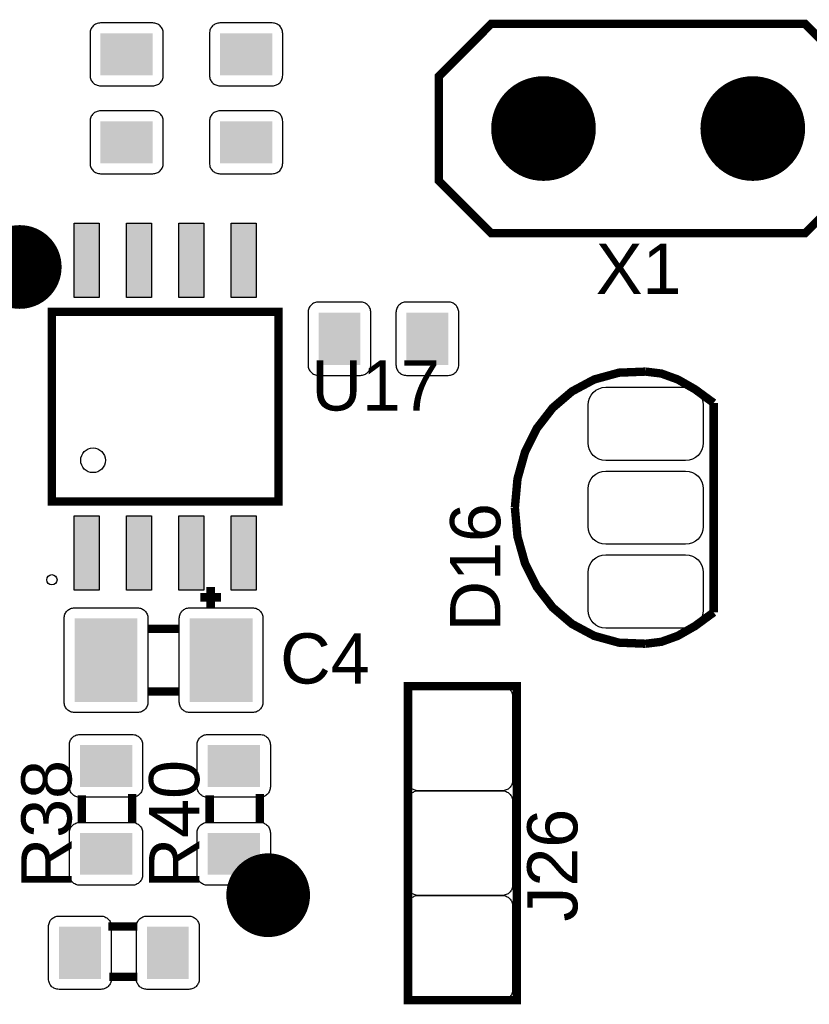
# Model space of a CAD drawing. Header units: inches. Extents: x -3.34 to 3.34, y -1.57 to 1.57.
# Tile 6 of 14: x -1.9 to -1.14, y -1.05 to -0.1. Entities that reach past the tile are written whole.
import ezdxf

# ---------------------------------------------------------------- set-up
doc = ezdxf.new("R2010")
doc.units = ezdxf.units.IN
doc.layers.get('0').update_dxf_attribs({"linetype": 'CONTINUOUS'})

# ---------------------------------------------------------------- blocks, each defined once
blk = doc.blocks.new('RPAD')
blk.add_trace([(-0.5, -0.5), (-0.5, 0.5), (0.5, -0.5), (0.5, 0.5)])
blk = doc.blocks.new('EPAD')
at = {"const_width": 0.5}
blk.add_lwpolyline([(-0.25, 0, 1), (0.25, 0, 1)], format="xyb", close=True, dxfattribs=at)

msp = doc.modelspace()

# ---------------------------------------------------------------- linework, layer by layer
for points in [[(-1.831685, -0.117795), (-1.831685, -0.157795), (-1.831635, -0.158835), (-1.831486, -0.15984), (-1.831244, -0.160807), (-1.830913, -0.161731), (-1.830499, -0.162607), (-1.830004, -0.163431), (-1.829435, -0.164199), (-1.828794, -0.164905), (-1.828088, -0.165545), (-1.827321, -0.166114), (-1.826497, -0.166609), (-1.82562, -0.167024), (-1.824696, -0.167354), (-1.82373, -0.167596), (-1.822724, -0.167745), (-1.821685, -0.167795), (-1.771685, -0.167795), (-1.770646, -0.167745), (-1.769641, -0.167596), (-1.768674, -0.167354), (-1.76775, -0.167024), (-1.766873, -0.166609), (-1.766049, -0.166114), (-1.765282, -0.165545), (-1.764576, -0.164905), (-1.763935, -0.164199), (-1.763366, -0.163431), (-1.762871, -0.162607), (-1.762457, -0.161731), (-1.762126, -0.160807), (-1.761884, -0.15984), (-1.761735, -0.158835), (-1.761685, -0.157795), (-1.761685, -0.117795), (-1.761735, -0.116756), (-1.761884, -0.115751), (-1.762126, -0.114784), (-1.762457, -0.11386), (-1.762871, -0.112983), (-1.763366, -0.112159), (-1.763935, -0.111392), (-1.764576, -0.110686), (-1.765282, -0.110046), (-1.766049, -0.109476), (-1.766873, -0.108982), (-1.76775, -0.108567), (-1.768674, -0.108236), (-1.769641, -0.107994), (-1.770646, -0.107846), (-1.771685, -0.107795), (-1.821685, -0.107795), (-1.822724, -0.107846), (-1.82373, -0.107994), (-1.824696, -0.108236), (-1.82562, -0.108567), (-1.826497, -0.108982), (-1.827321, -0.109476), (-1.828088, -0.110046), (-1.828794, -0.110686), (-1.829435, -0.111392), (-1.830004, -0.112159), (-1.830499, -0.112983), (-1.830913, -0.11386), (-1.831244, -0.114784), (-1.831486, -0.115751), (-1.831635, -0.116756), (-1.831685, -0.117795)], [(-1.717512, -0.117795), (-1.717512, -0.157795), (-1.717461, -0.158835), (-1.717313, -0.15984), (-1.717071, -0.160807), (-1.71674, -0.161731), (-1.716326, -0.162607), (-1.715831, -0.163431), (-1.715261, -0.164199), (-1.714621, -0.164905), (-1.713915, -0.165545), (-1.713148, -0.166114), (-1.712324, -0.166609), (-1.711447, -0.167024), (-1.710523, -0.167354), (-1.709556, -0.167596), (-1.708551, -0.167745), (-1.707512, -0.167795), (-1.657512, -0.167795), (-1.656472, -0.167745), (-1.655467, -0.167596), (-1.6545, -0.167354), (-1.653576, -0.167024), (-1.6527, -0.166609), (-1.651876, -0.166114), (-1.651109, -0.165545), (-1.650402, -0.164905), (-1.649762, -0.164199), (-1.649193, -0.163431), (-1.648698, -0.162607), (-1.648283, -0.161731), (-1.647953, -0.160807), (-1.647711, -0.15984), (-1.647562, -0.158835), (-1.647512, -0.157795), (-1.647512, -0.117795), (-1.647562, -0.116756), (-1.647711, -0.115751), (-1.647953, -0.114784), (-1.648283, -0.11386), (-1.648698, -0.112983), (-1.649193, -0.112159), (-1.649762, -0.111392), (-1.650402, -0.110686), (-1.651109, -0.110046), (-1.651876, -0.109476), (-1.6527, -0.108982), (-1.653576, -0.108567), (-1.6545, -0.108236), (-1.655467, -0.107994), (-1.656472, -0.107846), (-1.657512, -0.107795), (-1.707512, -0.107795), (-1.708551, -0.107846), (-1.709556, -0.107994), (-1.710523, -0.108236), (-1.711447, -0.108567), (-1.712324, -0.108982), (-1.713148, -0.109476), (-1.713915, -0.110046), (-1.714621, -0.110686), (-1.715261, -0.111392), (-1.715831, -0.112159), (-1.716326, -0.112983), (-1.71674, -0.11386), (-1.717071, -0.114784), (-1.717313, -0.115751), (-1.717461, -0.116756), (-1.717512, -0.117795)], [(-1.831685, -0.201795), (-1.831685, -0.241795), (-1.831635, -0.242835), (-1.831486, -0.24384), (-1.831244, -0.244807), (-1.830913, -0.245731), (-1.830499, -0.246607), (-1.830004, -0.247431), (-1.829435, -0.248199), (-1.828794, -0.248905), (-1.828088, -0.249545), (-1.827321, -0.250114), (-1.826497, -0.250609), (-1.82562, -0.251024), (-1.824696, -0.251354), (-1.82373, -0.251596), (-1.822724, -0.251745), (-1.821685, -0.251795), (-1.771685, -0.251795), (-1.770646, -0.251745), (-1.769641, -0.251596), (-1.768674, -0.251354), (-1.76775, -0.251024), (-1.766873, -0.250609), (-1.766049, -0.250114), (-1.765282, -0.249545), (-1.764576, -0.248905), (-1.763935, -0.248199), (-1.763366, -0.247431), (-1.762871, -0.246607), (-1.762457, -0.245731), (-1.762126, -0.244807), (-1.761884, -0.24384), (-1.761735, -0.242835), (-1.761685, -0.241795), (-1.761685, -0.201795), (-1.761735, -0.200756), (-1.761884, -0.199751), (-1.762126, -0.198784), (-1.762457, -0.19786), (-1.762871, -0.196983), (-1.763366, -0.196159), (-1.763935, -0.195392), (-1.764576, -0.194686), (-1.765282, -0.194046), (-1.766049, -0.193476), (-1.766873, -0.192982), (-1.76775, -0.192567), (-1.768674, -0.192236), (-1.769641, -0.191994), (-1.770646, -0.191846), (-1.771685, -0.191795), (-1.821685, -0.191795), (-1.822724, -0.191846), (-1.82373, -0.191994), (-1.824696, -0.192236), (-1.82562, -0.192567), (-1.826497, -0.192982), (-1.827321, -0.193476), (-1.828088, -0.194046), (-1.828794, -0.194686), (-1.829435, -0.195392), (-1.830004, -0.196159), (-1.830499, -0.196983), (-1.830913, -0.19786), (-1.831244, -0.198784), (-1.831486, -0.199751), (-1.831635, -0.200756), (-1.831685, -0.201795)], [(-1.717512, -0.201795), (-1.717512, -0.241795), (-1.717461, -0.242835), (-1.717313, -0.24384), (-1.717071, -0.244807), (-1.71674, -0.245731), (-1.716326, -0.246607), (-1.715831, -0.247431), (-1.715261, -0.248199), (-1.714621, -0.248905), (-1.713915, -0.249545), (-1.713148, -0.250114), (-1.712324, -0.250609), (-1.711447, -0.251024), (-1.710523, -0.251354), (-1.709556, -0.251596), (-1.708551, -0.251745), (-1.707512, -0.251795), (-1.657512, -0.251795), (-1.656472, -0.251745), (-1.655467, -0.251596), (-1.6545, -0.251354), (-1.653576, -0.251024), (-1.6527, -0.250609), (-1.651876, -0.250114), (-1.651109, -0.249545), (-1.650402, -0.248905), (-1.649762, -0.248199), (-1.649193, -0.247431), (-1.648698, -0.246607), (-1.648283, -0.245731), (-1.647953, -0.244807), (-1.647711, -0.24384), (-1.647562, -0.242835), (-1.647512, -0.241795), (-1.647512, -0.201795), (-1.647562, -0.200756), (-1.647711, -0.199751), (-1.647953, -0.198784), (-1.648283, -0.19786), (-1.648698, -0.196983), (-1.649193, -0.196159), (-1.649762, -0.195392), (-1.650402, -0.194686), (-1.651109, -0.194046), (-1.651876, -0.193476), (-1.6527, -0.192982), (-1.653576, -0.192567), (-1.6545, -0.192236), (-1.655467, -0.191994), (-1.656472, -0.191846), (-1.657512, -0.191795), (-1.707512, -0.191795), (-1.708551, -0.191846), (-1.709556, -0.191994), (-1.710523, -0.192236), (-1.711447, -0.192567), (-1.712324, -0.192982), (-1.713148, -0.193476), (-1.713915, -0.194046), (-1.714621, -0.194686), (-1.715261, -0.195392), (-1.715831, -0.196159), (-1.716326, -0.196983), (-1.71674, -0.19786), (-1.717071, -0.198784), (-1.717313, -0.199751), (-1.717461, -0.200756), (-1.717512, -0.201795)], [(-1.822874, -0.370146), (-1.846874, -0.370146), (-1.846874, -0.299146), (-1.822874, -0.299146), (-1.822874, -0.370146)], [(-1.772874, -0.370146), (-1.796874, -0.370146), (-1.796874, -0.299146), (-1.772874, -0.299146), (-1.772874, -0.370146)], [(-1.722874, -0.370146), (-1.746874, -0.370146), (-1.746874, -0.299146), (-1.722874, -0.299146), (-1.722874, -0.370146)], [(-1.672874, -0.370146), (-1.696874, -0.370146), (-1.696874, -0.299146), (-1.672874, -0.299146), (-1.672874, -0.370146)], [(-1.613283, -0.444449), (-1.573283, -0.444449), (-1.572244, -0.444398), (-1.571239, -0.44425), (-1.570272, -0.444008), (-1.569348, -0.443677), (-1.568472, -0.443263), (-1.567648, -0.442768), (-1.56688, -0.442198), (-1.566174, -0.441558), (-1.565534, -0.440852), (-1.564965, -0.440085), (-1.56447, -0.439261), (-1.564055, -0.438384), (-1.563724, -0.43746), (-1.563482, -0.436493), (-1.563334, -0.435488), (-1.563283, -0.434449), (-1.563283, -0.384449), (-1.563334, -0.383409), (-1.563482, -0.382404), (-1.563724, -0.381437), (-1.564055, -0.380513), (-1.56447, -0.379637), (-1.564965, -0.378813), (-1.565534, -0.378046), (-1.566174, -0.377339), (-1.56688, -0.376699), (-1.567648, -0.37613), (-1.568472, -0.375635), (-1.569348, -0.37522), (-1.570272, -0.37489), (-1.571239, -0.374648), (-1.572244, -0.374499), (-1.573283, -0.374449), (-1.613283, -0.374449), (-1.614323, -0.374499), (-1.615328, -0.374648), (-1.616295, -0.37489), (-1.617219, -0.37522), (-1.618095, -0.375635), (-1.618919, -0.37613), (-1.619687, -0.376699), (-1.620393, -0.377339), (-1.621033, -0.378046), (-1.621602, -0.378813), (-1.622097, -0.379637), (-1.622512, -0.380513), (-1.622843, -0.381437), (-1.623085, -0.382404), (-1.623233, -0.383409), (-1.623283, -0.384449), (-1.623283, -0.434449), (-1.623233, -0.435488), (-1.623085, -0.436493), (-1.622843, -0.43746), (-1.622512, -0.438384), (-1.622097, -0.439261), (-1.621602, -0.440085), (-1.621033, -0.440852), (-1.620393, -0.441558), (-1.619687, -0.442198), (-1.618919, -0.442768), (-1.618095, -0.443263), (-1.617219, -0.443677), (-1.616295, -0.444008), (-1.615328, -0.44425), (-1.614323, -0.444398), (-1.613283, -0.444449)], [(-1.529283, -0.444449), (-1.489283, -0.444449), (-1.488244, -0.444398), (-1.487239, -0.44425), (-1.486272, -0.444008), (-1.485348, -0.443677), (-1.484472, -0.443263), (-1.483648, -0.442768), (-1.48288, -0.442198), (-1.482174, -0.441558), (-1.481534, -0.440852), (-1.480965, -0.440085), (-1.48047, -0.439261), (-1.480055, -0.438384), (-1.479724, -0.43746), (-1.479482, -0.436493), (-1.479334, -0.435488), (-1.479283, -0.434449), (-1.479283, -0.384449), (-1.479334, -0.383409), (-1.479482, -0.382404), (-1.479724, -0.381437), (-1.480055, -0.380513), (-1.48047, -0.379637), (-1.480965, -0.378813), (-1.481534, -0.378046), (-1.482174, -0.377339), (-1.48288, -0.376699), (-1.483648, -0.37613), (-1.484472, -0.375635), (-1.485348, -0.37522), (-1.486272, -0.37489), (-1.487239, -0.374648), (-1.488244, -0.374499), (-1.489283, -0.374449), (-1.529283, -0.374449), (-1.530323, -0.374499), (-1.531328, -0.374648), (-1.532295, -0.37489), (-1.533219, -0.37522), (-1.534095, -0.375635), (-1.534919, -0.37613), (-1.535687, -0.376699), (-1.536393, -0.377339), (-1.537033, -0.378046), (-1.537602, -0.378813), (-1.538097, -0.379637), (-1.538512, -0.380513), (-1.538843, -0.381437), (-1.539085, -0.382404), (-1.539233, -0.383409), (-1.539283, -0.384449), (-1.539283, -0.434449), (-1.539233, -0.435488), (-1.539085, -0.436493), (-1.538843, -0.43746), (-1.538512, -0.438384), (-1.538097, -0.439261), (-1.537602, -0.440085), (-1.537033, -0.440852), (-1.536393, -0.441558), (-1.535687, -0.442198), (-1.534919, -0.442768), (-1.534095, -0.443263), (-1.533219, -0.443677), (-1.532295, -0.444008), (-1.531328, -0.44425), (-1.530323, -0.444398), (-1.529283, -0.444449)], [(-1.355622, -0.508866), (-1.355622, -0.472866), (-1.355284, -0.46939), (-1.354311, -0.466176), (-1.352765, -0.463285), (-1.350708, -0.46078), (-1.348203, -0.458724), (-1.345312, -0.457178), (-1.342098, -0.456204), (-1.338622, -0.455866), (-1.262622, -0.455866), (-1.259146, -0.456204), (-1.255932, -0.457178), (-1.253041, -0.458724), (-1.250536, -0.46078), (-1.24848, -0.463285), (-1.246933, -0.466176), (-1.24596, -0.46939), (-1.245622, -0.472866), (-1.245622, -0.508866), (-1.24596, -0.512342), (-1.246933, -0.515556), (-1.24848, -0.518447), (-1.250536, -0.520952), (-1.253041, -0.523009), (-1.255932, -0.524555), (-1.259146, -0.525528), (-1.262622, -0.525866), (-1.338622, -0.525866), (-1.342098, -0.525528), (-1.345312, -0.524555), (-1.348203, -0.523009), (-1.350708, -0.520952), (-1.352765, -0.518447), (-1.354311, -0.515556), (-1.355284, -0.512342), (-1.355622, -0.508866)], [(-1.355622, -0.588866), (-1.355622, -0.552866), (-1.355284, -0.54939), (-1.354311, -0.546176), (-1.352765, -0.543285), (-1.350708, -0.54078), (-1.348203, -0.538724), (-1.345312, -0.537178), (-1.342098, -0.536204), (-1.338622, -0.535866), (-1.262622, -0.535866), (-1.259146, -0.536204), (-1.255932, -0.537178), (-1.253041, -0.538724), (-1.250536, -0.54078), (-1.24848, -0.543285), (-1.246933, -0.546176), (-1.24596, -0.54939), (-1.245622, -0.552866), (-1.245622, -0.588866), (-1.24596, -0.592342), (-1.246933, -0.595556), (-1.24848, -0.598447), (-1.250536, -0.600952), (-1.253041, -0.603009), (-1.255932, -0.604555), (-1.259146, -0.605528), (-1.262622, -0.605866), (-1.338622, -0.605866), (-1.342098, -0.605528), (-1.345312, -0.604555), (-1.348203, -0.603009), (-1.350708, -0.600952), (-1.352765, -0.598447), (-1.354311, -0.595556), (-1.355284, -0.592342), (-1.355622, -0.588866)], [(-1.822874, -0.649673), (-1.846874, -0.649673), (-1.846874, -0.578673), (-1.822874, -0.578673), (-1.822874, -0.649673)], [(-1.772874, -0.649673), (-1.796874, -0.649673), (-1.796874, -0.578673), (-1.772874, -0.578673), (-1.772874, -0.649673)], [(-1.722874, -0.649673), (-1.746874, -0.649673), (-1.746874, -0.578673), (-1.722874, -0.578673), (-1.722874, -0.649673)], [(-1.672874, -0.649673), (-1.696874, -0.649673), (-1.696874, -0.578673), (-1.672874, -0.578673), (-1.672874, -0.649673)], [(-1.355622, -0.668866), (-1.355622, -0.632866), (-1.355284, -0.62939), (-1.354311, -0.626176), (-1.352765, -0.623285), (-1.350708, -0.62078), (-1.348203, -0.618724), (-1.345312, -0.617178), (-1.342098, -0.616204), (-1.338622, -0.615866), (-1.262622, -0.615866), (-1.259146, -0.616204), (-1.255932, -0.617178), (-1.253041, -0.618724), (-1.250536, -0.62078), (-1.24848, -0.623285), (-1.246933, -0.626176), (-1.24596, -0.62939), (-1.245622, -0.632866), (-1.245622, -0.668866), (-1.24596, -0.672342), (-1.246933, -0.675556), (-1.24848, -0.678447), (-1.250536, -0.680952), (-1.253041, -0.683009), (-1.255932, -0.684555), (-1.259146, -0.685528), (-1.262622, -0.685866), (-1.338622, -0.685866), (-1.342098, -0.685528), (-1.345312, -0.684555), (-1.348203, -0.683009), (-1.350708, -0.680952), (-1.352765, -0.678447), (-1.354311, -0.675556), (-1.355284, -0.672342), (-1.355622, -0.668866)], [(-1.84637, -0.666535), (-1.78637, -0.666535), (-1.785331, -0.666586), (-1.784326, -0.666734), (-1.783359, -0.666976), (-1.782435, -0.667307), (-1.781558, -0.667722), (-1.780734, -0.668217), (-1.779967, -0.668786), (-1.779261, -0.669426), (-1.77862, -0.670132), (-1.778051, -0.6709), (-1.777557, -0.671724), (-1.777142, -0.6726), (-1.776811, -0.673524), (-1.776569, -0.674491), (-1.77642, -0.675496), (-1.77637, -0.676535), (-1.77637, -0.756535), (-1.77642, -0.757575), (-1.776569, -0.75858), (-1.776811, -0.759547), (-1.777142, -0.760471), (-1.777557, -0.761347), (-1.778051, -0.762171), (-1.77862, -0.762939), (-1.779261, -0.763645), (-1.779967, -0.764285), (-1.780734, -0.764854), (-1.781558, -0.765349), (-1.782435, -0.765764), (-1.783359, -0.766094), (-1.784326, -0.766337), (-1.785331, -0.766485), (-1.78637, -0.766535), (-1.84637, -0.766535), (-1.847409, -0.766485), (-1.848415, -0.766337), (-1.849381, -0.766094), (-1.850306, -0.765764), (-1.851182, -0.765349), (-1.852006, -0.764854), (-1.852774, -0.764285), (-1.85348, -0.763645), (-1.85412, -0.762939), (-1.854689, -0.762171), (-1.855183, -0.761347), (-1.855598, -0.760471), (-1.855929, -0.759547), (-1.856171, -0.75858), (-1.85632, -0.757575), (-1.85637, -0.756535), (-1.85637, -0.676535), (-1.85632, -0.675496), (-1.856171, -0.674491), (-1.855929, -0.673524), (-1.855598, -0.6726), (-1.855183, -0.671724), (-1.854689, -0.6709), (-1.85412, -0.670132), (-1.85348, -0.669426), (-1.852774, -0.668786), (-1.852006, -0.668217), (-1.851182, -0.667722), (-1.850306, -0.667307), (-1.849381, -0.666976), (-1.848415, -0.666734), (-1.847409, -0.666586), (-1.84637, -0.666535)], [(-1.73637, -0.666535), (-1.67637, -0.666535), (-1.675331, -0.666586), (-1.674326, -0.666734), (-1.673359, -0.666976), (-1.672435, -0.667307), (-1.671558, -0.667722), (-1.670734, -0.668217), (-1.669967, -0.668786), (-1.669261, -0.669426), (-1.66862, -0.670132), (-1.668051, -0.6709), (-1.667557, -0.671724), (-1.667142, -0.6726), (-1.666811, -0.673524), (-1.666569, -0.674491), (-1.66642, -0.675496), (-1.66637, -0.676535), (-1.66637, -0.756535), (-1.66642, -0.757575), (-1.666569, -0.75858), (-1.666811, -0.759547), (-1.667142, -0.760471), (-1.667557, -0.761347), (-1.668051, -0.762171), (-1.66862, -0.762939), (-1.669261, -0.763645), (-1.669967, -0.764285), (-1.670734, -0.764854), (-1.671558, -0.765349), (-1.672435, -0.765764), (-1.673359, -0.766094), (-1.674326, -0.766337), (-1.675331, -0.766485), (-1.67637, -0.766535), (-1.73637, -0.766535), (-1.737409, -0.766485), (-1.738415, -0.766337), (-1.739381, -0.766094), (-1.740306, -0.765764), (-1.741182, -0.765349), (-1.742006, -0.764854), (-1.742774, -0.764285), (-1.74348, -0.763645), (-1.74412, -0.762939), (-1.744689, -0.762171), (-1.745183, -0.761347), (-1.745598, -0.760471), (-1.745929, -0.759547), (-1.746171, -0.75858), (-1.74632, -0.757575), (-1.74637, -0.756535), (-1.74637, -0.676535), (-1.74632, -0.675496), (-1.746171, -0.674491), (-1.745929, -0.673524), (-1.745598, -0.6726), (-1.745183, -0.671724), (-1.744689, -0.6709), (-1.74412, -0.670132), (-1.74348, -0.669426), (-1.742774, -0.668786), (-1.742006, -0.668217), (-1.741182, -0.667722), (-1.740306, -0.667307), (-1.739381, -0.666976), (-1.738415, -0.666734), (-1.737409, -0.666586), (-1.73637, -0.666535)], [(-1.427787, -0.751339), (-1.427787, -0.831339), (-1.427838, -0.832378), (-1.427986, -0.833383), (-1.428228, -0.83435), (-1.428559, -0.835274), (-1.428974, -0.83615), (-1.429469, -0.836974), (-1.430038, -0.837742), (-1.430678, -0.838448), (-1.431384, -0.839088), (-1.432152, -0.839657), (-1.432976, -0.840152), (-1.433852, -0.840567), (-1.434776, -0.840898), (-1.435743, -0.84114), (-1.436748, -0.841288), (-1.437787, -0.841339), (-1.517787, -0.841339), (-1.518827, -0.841288), (-1.519832, -0.84114), (-1.520799, -0.840898), (-1.521723, -0.840567), (-1.522599, -0.840152), (-1.523423, -0.839657), (-1.524191, -0.839088), (-1.524897, -0.838448), (-1.525537, -0.837742), (-1.526106, -0.836974), (-1.526601, -0.83615), (-1.527016, -0.835274), (-1.527346, -0.83435), (-1.527589, -0.833383), (-1.527737, -0.832378), (-1.527787, -0.831339), (-1.527787, -0.751339), (-1.527737, -0.750299), (-1.527589, -0.749294), (-1.527346, -0.748327), (-1.527016, -0.747403), (-1.526601, -0.746527), (-1.526106, -0.745703), (-1.525537, -0.744935), (-1.524897, -0.744229), (-1.524191, -0.743589), (-1.523423, -0.74302), (-1.522599, -0.742525), (-1.521723, -0.74211), (-1.520799, -0.74178), (-1.519832, -0.741537), (-1.518827, -0.741389), (-1.517787, -0.741339), (-1.437787, -0.741339), (-1.436748, -0.741389), (-1.435743, -0.741537), (-1.434776, -0.74178), (-1.433852, -0.74211), (-1.432976, -0.742525), (-1.432152, -0.74302), (-1.431384, -0.743589), (-1.430678, -0.744229), (-1.430038, -0.744935), (-1.429469, -0.745703), (-1.428974, -0.746527), (-1.428559, -0.747403), (-1.428228, -0.748327), (-1.427986, -0.749294), (-1.427838, -0.750299), (-1.427787, -0.751339)], [(-1.85137, -0.837575), (-1.85137, -0.797575), (-1.85132, -0.796535), (-1.851171, -0.79553), (-1.850929, -0.794563), (-1.850598, -0.793639), (-1.850184, -0.792763), (-1.849689, -0.791939), (-1.84912, -0.791171), (-1.84848, -0.790465), (-1.847773, -0.789825), (-1.847006, -0.789256), (-1.846182, -0.788761), (-1.845306, -0.788346), (-1.844381, -0.788016), (-1.843415, -0.787774), (-1.842409, -0.787625), (-1.84137, -0.787575), (-1.79137, -0.787575), (-1.790331, -0.787625), (-1.789326, -0.787774), (-1.788359, -0.788016), (-1.787435, -0.788346), (-1.786558, -0.788761), (-1.785734, -0.789256), (-1.784967, -0.789825), (-1.784261, -0.790465), (-1.78362, -0.791171), (-1.783051, -0.791939), (-1.782556, -0.792763), (-1.782142, -0.793639), (-1.781811, -0.794563), (-1.781569, -0.79553), (-1.78142, -0.796535), (-1.78137, -0.797575), (-1.78137, -0.837575), (-1.78142, -0.838614), (-1.781569, -0.839619), (-1.781811, -0.840586), (-1.782142, -0.84151), (-1.782556, -0.842387), (-1.783051, -0.843211), (-1.78362, -0.843978), (-1.784261, -0.844684), (-1.784967, -0.845324), (-1.785734, -0.845894), (-1.786558, -0.846388), (-1.787435, -0.846803), (-1.788359, -0.847134), (-1.789326, -0.847376), (-1.790331, -0.847524), (-1.79137, -0.847575), (-1.84137, -0.847575), (-1.842409, -0.847524), (-1.843415, -0.847376), (-1.844381, -0.847134), (-1.845306, -0.846803), (-1.846182, -0.846388), (-1.847006, -0.845894), (-1.847773, -0.845324), (-1.84848, -0.844684), (-1.84912, -0.843978), (-1.849689, -0.843211), (-1.850184, -0.842387), (-1.850598, -0.84151), (-1.850929, -0.840586), (-1.851171, -0.839619), (-1.85132, -0.838614), (-1.85137, -0.837575)], [(-1.729323, -0.837575), (-1.729323, -0.797575), (-1.729272, -0.796535), (-1.729124, -0.79553), (-1.728882, -0.794563), (-1.728551, -0.793639), (-1.728137, -0.792763), (-1.727642, -0.791939), (-1.727072, -0.791171), (-1.726432, -0.790465), (-1.725726, -0.789825), (-1.724959, -0.789256), (-1.724135, -0.788761), (-1.723258, -0.788346), (-1.722334, -0.788016), (-1.721367, -0.787774), (-1.720362, -0.787625), (-1.719323, -0.787575), (-1.669323, -0.787575), (-1.668283, -0.787625), (-1.667278, -0.787774), (-1.666311, -0.788016), (-1.665387, -0.788346), (-1.664511, -0.788761), (-1.663687, -0.789256), (-1.66292, -0.789825), (-1.662213, -0.790465), (-1.661573, -0.791171), (-1.661004, -0.791939), (-1.660509, -0.792763), (-1.660094, -0.793639), (-1.659764, -0.794563), (-1.659522, -0.79553), (-1.659373, -0.796535), (-1.659323, -0.797575), (-1.659323, -0.837575), (-1.659373, -0.838614), (-1.659522, -0.839619), (-1.659764, -0.840586), (-1.660094, -0.84151), (-1.660509, -0.842387), (-1.661004, -0.843211), (-1.661573, -0.843978), (-1.662213, -0.844684), (-1.66292, -0.845324), (-1.663687, -0.845894), (-1.664511, -0.846388), (-1.665387, -0.846803), (-1.666311, -0.847134), (-1.667278, -0.847376), (-1.668283, -0.847524), (-1.669323, -0.847575), (-1.719323, -0.847575), (-1.720362, -0.847524), (-1.721367, -0.847376), (-1.722334, -0.847134), (-1.723258, -0.846803), (-1.724135, -0.846388), (-1.724959, -0.845894), (-1.725726, -0.845324), (-1.726432, -0.844684), (-1.727072, -0.843978), (-1.727642, -0.843211), (-1.728137, -0.842387), (-1.728551, -0.84151), (-1.728882, -0.840586), (-1.729124, -0.839619), (-1.729272, -0.838614), (-1.729323, -0.837575)], [(-1.427787, -0.851339), (-1.427787, -0.931339), (-1.427838, -0.932378), (-1.427986, -0.933383), (-1.428228, -0.93435), (-1.428559, -0.935274), (-1.428974, -0.93615), (-1.429469, -0.936974), (-1.430038, -0.937742), (-1.430678, -0.938448), (-1.431384, -0.939088), (-1.432152, -0.939657), (-1.432976, -0.940152), (-1.433852, -0.940567), (-1.434776, -0.940898), (-1.435743, -0.94114), (-1.436748, -0.941288), (-1.437787, -0.941339), (-1.517787, -0.941339), (-1.518827, -0.941288), (-1.519832, -0.94114), (-1.520799, -0.940898), (-1.521723, -0.940567), (-1.522599, -0.940152), (-1.523423, -0.939657), (-1.524191, -0.939088), (-1.524897, -0.938448), (-1.525537, -0.937742), (-1.526106, -0.936974), (-1.526601, -0.93615), (-1.527016, -0.935274), (-1.527346, -0.93435), (-1.527589, -0.933383), (-1.527737, -0.932378), (-1.527787, -0.931339), (-1.527787, -0.851339), (-1.527737, -0.850299), (-1.527589, -0.849294), (-1.527346, -0.848327), (-1.527016, -0.847403), (-1.526601, -0.846527), (-1.526106, -0.845703), (-1.525537, -0.844935), (-1.524897, -0.844229), (-1.524191, -0.843589), (-1.523423, -0.84302), (-1.522599, -0.842525), (-1.521723, -0.84211), (-1.520799, -0.84178), (-1.519832, -0.841537), (-1.518827, -0.841389), (-1.517787, -0.841339), (-1.437787, -0.841339), (-1.436748, -0.841389), (-1.435743, -0.841537), (-1.434776, -0.84178), (-1.433852, -0.84211), (-1.432976, -0.842525), (-1.432152, -0.84302), (-1.431384, -0.843589), (-1.430678, -0.844229), (-1.430038, -0.844935), (-1.429469, -0.845703), (-1.428974, -0.846527), (-1.428559, -0.847403), (-1.428228, -0.848327), (-1.427986, -0.849294), (-1.427838, -0.850299), (-1.427787, -0.851339)], [(-1.85137, -0.921575), (-1.85137, -0.881575), (-1.85132, -0.880535), (-1.851171, -0.87953), (-1.850929, -0.878563), (-1.850598, -0.877639), (-1.850184, -0.876763), (-1.849689, -0.875939), (-1.84912, -0.875171), (-1.84848, -0.874465), (-1.847773, -0.873825), (-1.847006, -0.873256), (-1.846182, -0.872761), (-1.845306, -0.872346), (-1.844381, -0.872016), (-1.843415, -0.871774), (-1.842409, -0.871625), (-1.84137, -0.871575), (-1.79137, -0.871575), (-1.790331, -0.871625), (-1.789326, -0.871774), (-1.788359, -0.872016), (-1.787435, -0.872346), (-1.786558, -0.872761), (-1.785734, -0.873256), (-1.784967, -0.873825), (-1.784261, -0.874465), (-1.78362, -0.875171), (-1.783051, -0.875939), (-1.782556, -0.876763), (-1.782142, -0.877639), (-1.781811, -0.878563), (-1.781569, -0.87953), (-1.78142, -0.880535), (-1.78137, -0.881575), (-1.78137, -0.921575), (-1.78142, -0.922614), (-1.781569, -0.923619), (-1.781811, -0.924586), (-1.782142, -0.92551), (-1.782556, -0.926387), (-1.783051, -0.927211), (-1.78362, -0.927978), (-1.784261, -0.928684), (-1.784967, -0.929324), (-1.785734, -0.929894), (-1.786558, -0.930388), (-1.787435, -0.930803), (-1.788359, -0.931134), (-1.789326, -0.931376), (-1.790331, -0.931524), (-1.79137, -0.931575), (-1.84137, -0.931575), (-1.842409, -0.931524), (-1.843415, -0.931376), (-1.844381, -0.931134), (-1.845306, -0.930803), (-1.846182, -0.930388), (-1.847006, -0.929894), (-1.847773, -0.929324), (-1.84848, -0.928684), (-1.84912, -0.927978), (-1.849689, -0.927211), (-1.850184, -0.926387), (-1.850598, -0.92551), (-1.850929, -0.924586), (-1.851171, -0.923619), (-1.85132, -0.922614), (-1.85137, -0.921575)], [(-1.729323, -0.921575), (-1.729323, -0.881575), (-1.729272, -0.880535), (-1.729124, -0.87953), (-1.728882, -0.878563), (-1.728551, -0.877639), (-1.728137, -0.876763), (-1.727642, -0.875939), (-1.727072, -0.875171), (-1.726432, -0.874465), (-1.725726, -0.873825), (-1.724959, -0.873256), (-1.724135, -0.872761), (-1.723258, -0.872346), (-1.722334, -0.872016), (-1.721367, -0.871774), (-1.720362, -0.871625), (-1.719323, -0.871575), (-1.669323, -0.871575), (-1.668283, -0.871625), (-1.667278, -0.871774), (-1.666311, -0.872016), (-1.665387, -0.872346), (-1.664511, -0.872761), (-1.663687, -0.873256), (-1.66292, -0.873825), (-1.662213, -0.874465), (-1.661573, -0.875171), (-1.661004, -0.875939), (-1.660509, -0.876763), (-1.660094, -0.877639), (-1.659764, -0.878563), (-1.659522, -0.87953), (-1.659373, -0.880535), (-1.659323, -0.881575), (-1.659323, -0.921575), (-1.659373, -0.922614), (-1.659522, -0.923619), (-1.659764, -0.924586), (-1.660094, -0.92551), (-1.660509, -0.926387), (-1.661004, -0.927211), (-1.661573, -0.927978), (-1.662213, -0.928684), (-1.66292, -0.929324), (-1.663687, -0.929894), (-1.664511, -0.930388), (-1.665387, -0.930803), (-1.666311, -0.931134), (-1.667278, -0.931376), (-1.668283, -0.931524), (-1.669323, -0.931575), (-1.719323, -0.931575), (-1.720362, -0.931524), (-1.721367, -0.931376), (-1.722334, -0.931134), (-1.723258, -0.930803), (-1.724135, -0.930388), (-1.724959, -0.929894), (-1.725726, -0.929324), (-1.726432, -0.928684), (-1.727072, -0.927978), (-1.727642, -0.927211), (-1.728137, -0.926387), (-1.728551, -0.92551), (-1.728882, -0.924586), (-1.729124, -0.923619), (-1.729272, -0.922614), (-1.729323, -0.921575)], [(-1.427787, -0.951339), (-1.427787, -1.031339), (-1.427838, -1.032378), (-1.427986, -1.033383), (-1.428228, -1.03435), (-1.428559, -1.035274), (-1.428974, -1.03615), (-1.429469, -1.036974), (-1.430038, -1.037742), (-1.430678, -1.038448), (-1.431384, -1.039088), (-1.432152, -1.039657), (-1.432976, -1.040152), (-1.433852, -1.040567), (-1.434776, -1.040898), (-1.435743, -1.04114), (-1.436748, -1.041288), (-1.437787, -1.041339), (-1.517787, -1.041339), (-1.518827, -1.041288), (-1.519832, -1.04114), (-1.520799, -1.040898), (-1.521723, -1.040567), (-1.522599, -1.040152), (-1.523423, -1.039657), (-1.524191, -1.039088), (-1.524897, -1.038448), (-1.525537, -1.037742), (-1.526106, -1.036974), (-1.526601, -1.03615), (-1.527016, -1.035274), (-1.527346, -1.03435), (-1.527589, -1.033383), (-1.527737, -1.032378), (-1.527787, -1.031339), (-1.527787, -0.951339), (-1.527737, -0.950299), (-1.527589, -0.949294), (-1.527346, -0.948327), (-1.527016, -0.947403), (-1.526601, -0.946527), (-1.526106, -0.945703), (-1.525537, -0.944935), (-1.524897, -0.944229), (-1.524191, -0.943589), (-1.523423, -0.94302), (-1.522599, -0.942525), (-1.521723, -0.94211), (-1.520799, -0.94178), (-1.519832, -0.941537), (-1.518827, -0.941389), (-1.517787, -0.941339), (-1.437787, -0.941339), (-1.436748, -0.941389), (-1.435743, -0.941537), (-1.434776, -0.94178), (-1.433852, -0.94211), (-1.432976, -0.942525), (-1.432152, -0.94302), (-1.431384, -0.943589), (-1.430678, -0.944229), (-1.430038, -0.944935), (-1.429469, -0.945703), (-1.428974, -0.946527), (-1.428559, -0.947403), (-1.428228, -0.948327), (-1.427986, -0.949294), (-1.427838, -0.950299), (-1.427787, -0.951339)], [(-1.821315, -1.031063), (-1.861315, -1.031063), (-1.862354, -1.031013), (-1.863359, -1.030864), (-1.864326, -1.030622), (-1.86525, -1.030291), (-1.866127, -1.029877), (-1.866951, -1.029382), (-1.867719, -1.028813), (-1.868424, -1.028172), (-1.869065, -1.027466), (-1.869634, -1.026699), (-1.870128, -1.025875), (-1.870543, -1.024998), (-1.870874, -1.024074), (-1.871116, -1.023107), (-1.871265, -1.022102), (-1.871315, -1.021063), (-1.871315, -0.971063), (-1.871265, -0.970024), (-1.871116, -0.969019), (-1.870874, -0.968052), (-1.870543, -0.967128), (-1.870128, -0.966251), (-1.869634, -0.965427), (-1.869065, -0.96466), (-1.868424, -0.963954), (-1.867719, -0.963313), (-1.866951, -0.962744), (-1.866127, -0.962249), (-1.86525, -0.961835), (-1.864326, -0.961504), (-1.863359, -0.961262), (-1.862354, -0.961113), (-1.861315, -0.961063), (-1.821315, -0.961063), (-1.820276, -0.961113), (-1.81927, -0.961262), (-1.818304, -0.961504), (-1.81738, -0.961835), (-1.816503, -0.962249), (-1.815679, -0.962744), (-1.814911, -0.963313), (-1.814206, -0.963954), (-1.813565, -0.96466), (-1.812996, -0.965427), (-1.812502, -0.966251), (-1.812087, -0.967128), (-1.811756, -0.968052), (-1.811514, -0.969019), (-1.811365, -0.970024), (-1.811315, -0.971063), (-1.811315, -1.021063), (-1.811365, -1.022102), (-1.811514, -1.023107), (-1.811756, -1.024074), (-1.812087, -1.024998), (-1.812502, -1.025875), (-1.812996, -1.026699), (-1.813565, -1.027466), (-1.814206, -1.028172), (-1.814911, -1.028813), (-1.815679, -1.029382), (-1.816503, -1.029877), (-1.81738, -1.030291), (-1.818304, -1.030622), (-1.81927, -1.030864), (-1.820276, -1.031013), (-1.821315, -1.031063)], [(-1.737315, -1.031063), (-1.777315, -1.031063), (-1.778354, -1.031013), (-1.779359, -1.030864), (-1.780326, -1.030622), (-1.78125, -1.030291), (-1.782127, -1.029877), (-1.782951, -1.029382), (-1.783719, -1.028813), (-1.784424, -1.028172), (-1.785065, -1.027466), (-1.785634, -1.026699), (-1.786128, -1.025875), (-1.786543, -1.024998), (-1.786874, -1.024074), (-1.787116, -1.023107), (-1.787265, -1.022102), (-1.787315, -1.021063), (-1.787315, -0.971063), (-1.787265, -0.970024), (-1.787116, -0.969019), (-1.786874, -0.968052), (-1.786543, -0.967128), (-1.786128, -0.966251), (-1.785634, -0.965427), (-1.785065, -0.96466), (-1.784424, -0.963954), (-1.783719, -0.963313), (-1.782951, -0.962744), (-1.782127, -0.962249), (-1.78125, -0.961835), (-1.780326, -0.961504), (-1.779359, -0.961262), (-1.778354, -0.961113), (-1.777315, -0.961063), (-1.737315, -0.961063), (-1.736276, -0.961113), (-1.73527, -0.961262), (-1.734304, -0.961504), (-1.73338, -0.961835), (-1.732503, -0.962249), (-1.731679, -0.962744), (-1.730911, -0.963313), (-1.730206, -0.963954), (-1.729565, -0.96466), (-1.728996, -0.965427), (-1.728502, -0.966251), (-1.728087, -0.967128), (-1.727756, -0.968052), (-1.727514, -0.969019), (-1.727365, -0.970024), (-1.727315, -0.971063), (-1.727315, -1.021063), (-1.727365, -1.022102), (-1.727514, -1.023107), (-1.727756, -1.024074), (-1.728087, -1.024998), (-1.728502, -1.025875), (-1.728996, -1.026699), (-1.729565, -1.027466), (-1.730206, -1.028172), (-1.730911, -1.028813), (-1.731679, -1.029382), (-1.732503, -1.029877), (-1.73338, -1.030291), (-1.734304, -1.030622), (-1.73527, -1.030864), (-1.736276, -1.031013), (-1.737315, -1.031063)]]:
    msp.add_lwpolyline(points, close=True)
for points, const_width in [([(-1.14826, -0.308661), (-1.44826, -0.308661), (-1.49826, -0.258661), (-1.49826, -0.158661), (-1.44826, -0.108661), (-1.14826, -0.108661), (-1.09826, -0.158661), (-1.09826, -0.258661), (-1.14826, -0.308661)], 0.008), ([(-1.14826, -0.308661), (-1.44826, -0.308661), (-1.49826, -0.258661), (-1.49826, -0.158661), (-1.44826, -0.108661), (-1.14826, -0.108661), (-1.09826, -0.158661), (-1.09826, -0.258661), (-1.14826, -0.308661)], 0.008), ([(-1.14826, -0.308661), (-1.44826, -0.308661), (-1.49826, -0.258661), (-1.49826, -0.158661), (-1.44826, -0.108661), (-1.14826, -0.108661), (-1.09826, -0.158661), (-1.09826, -0.258661), (-1.14826, -0.308661)], 0.008), ([(-1.651606, -0.564961), (-1.651606, -0.383858), (-1.868142, -0.383858), (-1.868142, -0.564961), (-1.651606, -0.564961)], 0.007874), ([(-1.651606, -0.564961), (-1.651606, -0.383858), (-1.868142, -0.383858), (-1.868142, -0.564961), (-1.651606, -0.564961)], 0.007874), ([(-1.651606, -0.564961), (-1.651606, -0.383858), (-1.868142, -0.383858), (-1.868142, -0.564961), (-1.651606, -0.564961)], 0.007874), ([(-1.300622, -0.440866), (-1.32618, -0.441902), (-1.349816, -0.448391), (-1.371072, -0.459779), (-1.389489, -0.475515), (-1.404611, -0.495044), (-1.415978, -0.517815), (-1.423135, -0.543273), (-1.425622, -0.570866)], 0.008), ([(-1.300622, -0.440866), (-1.32618, -0.441902), (-1.349816, -0.448391), (-1.371072, -0.459779), (-1.389489, -0.475515), (-1.404611, -0.495044), (-1.415978, -0.517815), (-1.423135, -0.543273), (-1.425622, -0.570866)], 0.008), ([(-1.300622, -0.440866), (-1.32618, -0.441902), (-1.349816, -0.448391), (-1.371072, -0.459779), (-1.389489, -0.475515), (-1.404611, -0.495044), (-1.415978, -0.517815), (-1.423135, -0.543273), (-1.425622, -0.570866)], 0.008), ([(-1.300622, -0.440866), (-1.285544, -0.442741), (-1.269997, -0.448366), (-1.253513, -0.457741), (-1.235622, -0.470866)], 0.008), ([(-1.300622, -0.440866), (-1.285544, -0.442741), (-1.269997, -0.448366), (-1.253513, -0.457741), (-1.235622, -0.470866)], 0.008), ([(-1.300622, -0.440866), (-1.285544, -0.442741), (-1.269997, -0.448366), (-1.253513, -0.457741), (-1.235622, -0.470866)], 0.008), ([(-1.235622, -0.670866), (-1.235622, -0.470866)], 0.008), ([(-1.235622, -0.670866), (-1.235622, -0.470866)], 0.008), ([(-1.235622, -0.670866), (-1.235622, -0.470866)], 0.008), ([(-1.300622, -0.700866), (-1.32618, -0.69983), (-1.349816, -0.693342), (-1.371072, -0.681953), (-1.389489, -0.666218), (-1.404611, -0.646688), (-1.415978, -0.623918), (-1.423135, -0.598459), (-1.425622, -0.570866)], 0.008), ([(-1.300622, -0.700866), (-1.32618, -0.69983), (-1.349816, -0.693342), (-1.371072, -0.681953), (-1.389489, -0.666218), (-1.404611, -0.646688), (-1.415978, -0.623918), (-1.423135, -0.598459), (-1.425622, -0.570866)], 0.008), ([(-1.300622, -0.700866), (-1.32618, -0.69983), (-1.349816, -0.693342), (-1.371072, -0.681953), (-1.389489, -0.666218), (-1.404611, -0.646688), (-1.415978, -0.623918), (-1.423135, -0.598459), (-1.425622, -0.570866)], 0.008), ([(-1.71637, -0.646535), (-1.71637, -0.666535)], 0.008), ([(-1.71637, -0.646535), (-1.71637, -0.666535)], 0.008), ([(-1.71637, -0.646535), (-1.71637, -0.666535)], 0.008), ([(-1.72637, -0.656535), (-1.70637, -0.656535)], 0.008), ([(-1.72637, -0.656535), (-1.70637, -0.656535)], 0.008), ([(-1.72637, -0.656535), (-1.70637, -0.656535)], 0.008), ([(-1.300622, -0.700866), (-1.285544, -0.698991), (-1.269997, -0.693366), (-1.253513, -0.683991), (-1.235622, -0.670866)], 0.008), ([(-1.300622, -0.700866), (-1.285544, -0.698991), (-1.269997, -0.693366), (-1.253513, -0.683991), (-1.235622, -0.670866)], 0.008), ([(-1.300622, -0.700866), (-1.285544, -0.698991), (-1.269997, -0.693366), (-1.253513, -0.683991), (-1.235622, -0.670866)], 0.008), ([(-1.77637, -0.686535), (-1.74637, -0.686535)], 0.008), ([(-1.77637, -0.686535), (-1.74637, -0.686535)], 0.008), ([(-1.77637, -0.686535), (-1.74637, -0.686535)], 0.008), ([(-1.77637, -0.746535), (-1.74637, -0.746535)], 0.008), ([(-1.77637, -0.746535), (-1.74637, -0.746535)], 0.008), ([(-1.77637, -0.746535), (-1.74637, -0.746535)], 0.008), ([(-1.527787, -1.041339), (-1.42385, -1.041339), (-1.42385, -0.741339), (-1.527787, -0.741339), (-1.527787, -1.041339)], 0.008), ([(-1.527787, -1.041339), (-1.42385, -1.041339), (-1.42385, -0.741339), (-1.527787, -0.741339), (-1.527787, -1.041339)], 0.008), ([(-1.527787, -1.041339), (-1.42385, -1.041339), (-1.42385, -0.741339), (-1.527787, -0.741339), (-1.527787, -1.041339)], 0.008), ([(-1.83937, -0.872575), (-1.83937, -0.845575)], 0.008), ([(-1.83937, -0.872575), (-1.83937, -0.845575)], 0.008), ([(-1.83937, -0.872575), (-1.83937, -0.845575)], 0.008), ([(-1.79137, -0.872575), (-1.79137, -0.844575)], 0.008), ([(-1.79137, -0.872575), (-1.79137, -0.844575)], 0.008), ([(-1.79137, -0.872575), (-1.79137, -0.844575)], 0.008), ([(-1.717323, -0.872575), (-1.717323, -0.845575)], 0.008), ([(-1.717323, -0.872575), (-1.717323, -0.845575)], 0.008), ([(-1.717323, -0.872575), (-1.717323, -0.845575)], 0.008), ([(-1.669323, -0.872575), (-1.669323, -0.844575)], 0.008), ([(-1.669323, -0.872575), (-1.669323, -0.844575)], 0.008), ([(-1.669323, -0.872575), (-1.669323, -0.844575)], 0.008), ([(-1.786315, -0.971063), (-1.814315, -0.971063)], 0.008), ([(-1.786315, -0.971063), (-1.814315, -0.971063)], 0.008), ([(-1.786315, -0.971063), (-1.814315, -0.971063)], 0.008), ([(-1.786315, -1.019063), (-1.813315, -1.019063)], 0.008), ([(-1.786315, -1.019063), (-1.813315, -1.019063)], 0.008), ([(-1.786315, -1.019063), (-1.813315, -1.019063)], 0.008)]:
    msp.add_lwpolyline(points, dxfattribs=dict(const_width=const_width))
for centre, radius in [((-1.828772, -0.525591), 0.011811), ((-1.828772, -0.525591), 0.011811), ((-1.828772, -0.525591), 0.011811), ((-1.868142, -0.639764), 0.004921), ((-1.868142, -0.639764), 0.004921), ((-1.868142, -0.639764), 0.004921)]:
    msp.add_circle(centre, radius)

# ---------------------------------------------------------------- block references
for p, xscale, yscale, rotation in [((-1.796685, -0.137795), 0.04, 0.05, 90), ((-1.682512, -0.137795), 0.04, 0.05, 90), ((-1.796685, -0.221795), 0.04, 0.05, 90), ((-1.682512, -0.221795), 0.04, 0.05, 90), ((-1.834874, -0.334646), 0.024, 0.071, 180), ((-1.784874, -0.334646), 0.024, 0.071, 180), ((-1.734874, -0.334646), 0.024, 0.071, 180), ((-1.684874, -0.334646), 0.024, 0.071, 180), ((-1.593283, -0.409449), 0.04, 0.05, 180), ((-1.509283, -0.409449), 0.04, 0.05, 180), ((-1.834874, -0.614173), 0.024, 0.071, 180), ((-1.784874, -0.614173), 0.024, 0.071, 180), ((-1.734874, -0.614173), 0.024, 0.071, 180), ((-1.684874, -0.614173), 0.024, 0.071, 180), ((-1.81637, -0.817575), 0.04, 0.05, 90), ((-1.694323, -0.817575), 0.04, 0.05, 90), ((-1.81637, -0.901575), 0.04, 0.05, 90), ((-1.694323, -0.901575), 0.04, 0.05, 90), ((-1.841315, -0.996063), 0.04, 0.05, 180), ((-1.757315, -0.996063), 0.04, 0.05, 180)]:
    msp.add_blockref('RPAD', p, dxfattribs=dict(xscale=xscale, yscale=yscale, rotation=rotation))
for name, p, xscale, yscale in [('EPAD', (-1.39826, -0.208661), 0.1, 0.1), ('EPAD', (-1.19826, -0.208661), 0.1, 0.1), ('EPAD', (-1.89885, -0.340915), 0.08, 0.08), ('RPAD', (-1.81637, -0.716535), 0.06, 0.08), ('RPAD', (-1.70637, -0.716535), 0.06, 0.08), ('EPAD', (-1.661422, -0.941101), 0.08, 0.08)]:
    msp.add_blockref(name, p, dxfattribs=dict(xscale=xscale, yscale=yscale))

# ---------------------------------------------------------------- texts
at = {"width": 1.041667}
for s, p in [('X1', (-1.34826, -0.366661)), ('X1', (-1.34826, -0.366661)), ('X1', (-1.34826, -0.366661)), ('U17', (-1.62011, -0.478079)), ('U17', (-1.62011, -0.478079)), ('U17', (-1.62011, -0.478079)), ('C4', (-1.649953, -0.738898)), ('C4', (-1.649953, -0.738898)), ('C4', (-1.649953, -0.738898))]:
    msp.add_text(s, height=0.048, dxfattribs=at).set_placement(p)
for s, p in [('D16', (-1.439559, -0.689173)), ('D16', (-1.439559, -0.689173)), ('D16', (-1.439559, -0.689173)), ('R38', (-1.84937, -0.934575)), ('R38', (-1.84937, -0.934575)), ('R38', (-1.84937, -0.934575)), ('R40', (-1.727323, -0.934575)), ('R40', (-1.727323, -0.934575)), ('R40', (-1.727323, -0.934575)), ('J26', (-1.36585, -0.966339)), ('J26', (-1.36585, -0.966339)), ('J26', (-1.36585, -0.966339))]:
    msp.add_text(s, height=0.048, rotation=90, dxfattribs=at).set_placement(p)

doc.saveas('drawing.dxf')
